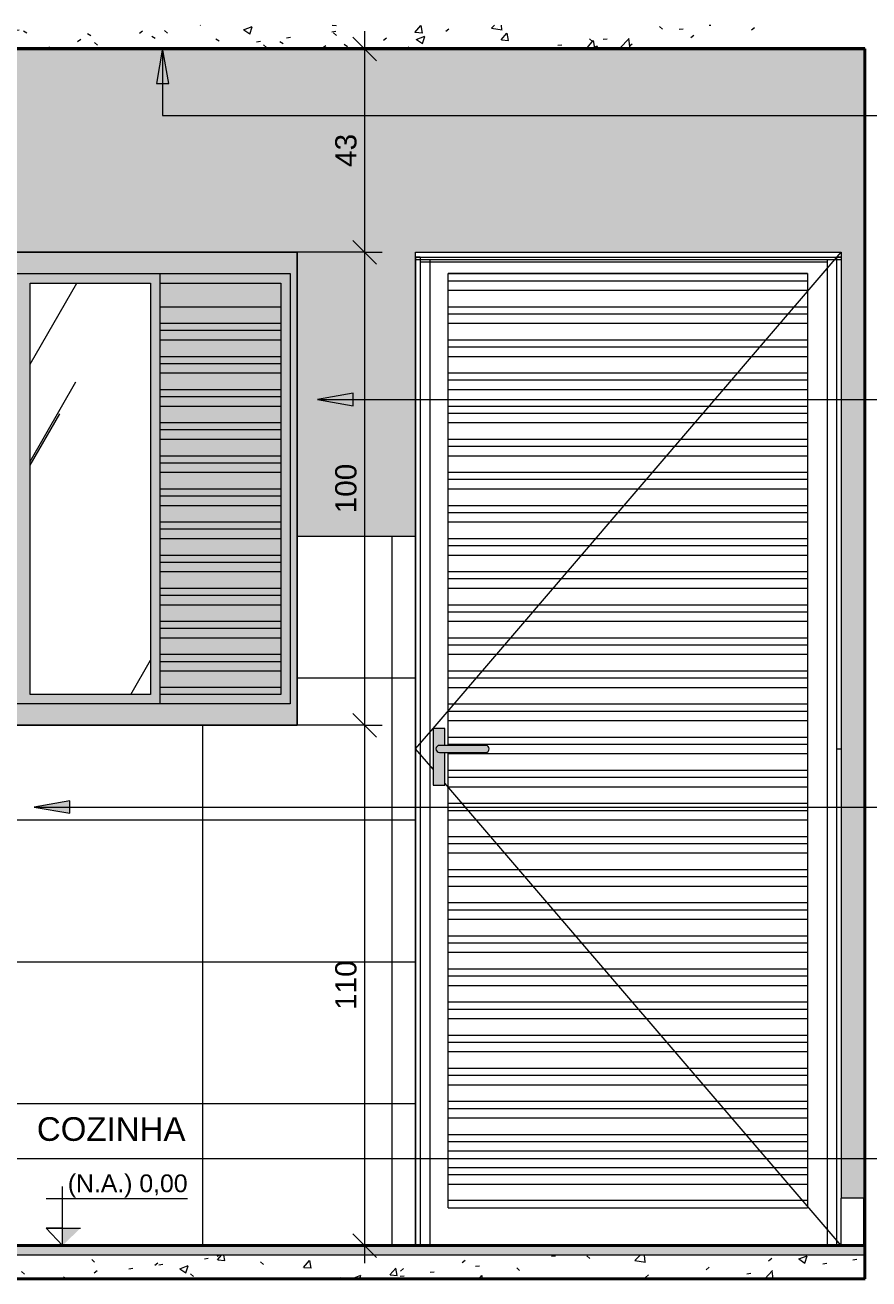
# Model space of a CAD drawing. Header units: metres. Extents: x 2.8 to 25.9, y -18.3 to 3.
# Tile 9 of 13: x 9 to 10.8, y -0.1 to 2.6. Entities that reach past the tile are written whole.
import ezdxf

# ---------------------------------------------------------------- set-up
doc = ezdxf.new("R2010")
doc.units = ezdxf.units.M
for name, color, linetype, lineweight in [('A-ANNO-DIMS', 7, 'Continuous', 9), ('A-ANNO-DIMS-25', 7, 'Continuous', 9), ('A-CLNG', 7, 'Continuous', 5), ('A-DETL-GENF', 7, 'Continuous', 5), ('A-DOOR', 7, 'Continuous', 5), ('A-FLOR', 7, 'Continuous', 5), ('A-FLOR-MCUT', 7, 'Continuous', 5), ('A-FLOR-PATT', 7, 'Continuous', 50), ('A-GLAZ', 7, 'Continuous', 5), ('A-WALL', 7, 'Continuous', 5), ('A-WALL-PATT', 7, 'Continuous', 5), ('G-ANNO-DIMS', 7, 'Continuous', 9), ('G-ANNO-TEXT', 7, 'Continuous', 9), ('I-WALL', 7, 'Continuous', 5)]:
    doc.layers.add(name, color=color, linetype=linetype, lineweight=lineweight)
doc.layers.add('A-DETL', color=7, linetype='Continuous', lineweight=5, true_color=0x00a600)
doc.styles.add('Arial', font='arial.ttf', dxfattribs={"height": 0.045})
doc.styles.add('Arial_1', font='arial.ttf', dxfattribs={"height": 0.0375})
doc.styles.add('Arial_2', font='arial.ttf', dxfattribs={"height": 0.05})
doc.dimstyles.new('Com_linha__ref__contínua__-_Cor_Vermelha_Arial_1_8mm', dxfattribs={"dimscale": 0.3048, "dimtxt": 0.045912, "dimasz": 0.164042, "dimexe": 0.123031, "dimexo": 0.123031, "dimgap": 0.012303, "dimtad": 1, "dimdec": 1, "dimlfac": 100, "dimrnd": 0.1, "dimdsep": 46, "dimtxsty": 'Arial', "dimblk1": 'OBLIQUE', "dimblk2": 'OBLIQUE', "dimsah": 1, "dimcen": 0.09, "dimdle": 0.123031, "dimazin": 0, "dimtfac": 1, "dimtdec": 4, "dimtix": 1, "dimtmove": 0, "dimatfit": 3, "dimfxl": 1, "dimtvp": 1, "dimtolj": 1, "dimtzin": 0, "dimarcsym": 2})
pattern_1 = [(50, (26.27914, 0), (0.1821895, -0.015938), [0.01905, -0.20955]), (355, (26.27914, 0), (-0.0352423, 0.1910586), [0.01524, -0.16764]), (100.451, (26.29432, -0.00133), (0.146942, 0.1751196), [0.01619, -0.17809]), (46.184, (26.27914, 0.0508), (0.2710768, -0.0420454), [0.02857, -0.31432]), (96.636, (26.30173, 0.0473), (0.237407, 0.2474328), [0.02429, -0.26714]), (351.184, (26.27914, 0.0508), (0.237406, 0.247428), [0.02286, -0.25146]), (21, (26.30454, 0.0381), (0.1516197, -0.1022669), [0.01905, -0.20955]), (326, (26.30454, 0.0381), (0.0618035, 0.1841894), [0.01524, -0.16764]), (71.451, (26.31717, 0.02958), (0.213418, 0.0819242), [0.01619, -0.17809]), (37.5, (26.27914, 0), (0.00308637, 0.08455105), [0.00838, -0.15723, 0.00838, -0.1618, -0.16827]), (37.5, (26.27914, 0), (0.00308637, 0.08455105), [-0.33579, 0.00838, -0.15989]), (7.5, (26.27914, 0), (0.06681573, 0.10017824), [0.00838, -0.08865, 0.00838, -0.15342, -0.06413]), (7.5, (26.27914, 0), (0.06681573, 0.10017824), [-0.25883, 0.00838, -0.05575]), (327.5, (26.2225, 0), (0.13558658, -0.0057276), [0.00838, -0.05512, 0.00838, -0.18974, -0.26289]), (327.5, (26.2225, 0), (0.13558658, -0.0057276), [-0.26162, 0.00838, -0.25451]), (317.5, (26.1971, 0), (0.1481253, 0.0254287), [0.00838, -0.07417, 0.00838, -0.12319, -0.18669]), (317.5, (26.1971, 0), (0.1481253, 0.0254287), [-0.21412, 0.00838, -0.17831])]
pattern_2 = [(60, (0, 0), (-0.39503, 1.815785), [0.25, -0.5]), (60, (0.5, 0.475), (-0.297067, 0.835465), [0.75, -1.25]), (60, (2.5, 3.75), (-0.55998, 1.68008), [1.25, -2.825]), (60, (-4.25, -5.825), (-1.8755, 2.9015), [2.5, -5]), (60, (-7.5, -13.65), (-0.78175, 6.196), [2.75, -5.25]), (60, (30.95, 63.65), (-1.04766, 2.8854), [3.75, -7.5]), (60, (0.25, 5), (-0.86979, 1.74348), [1.75, -5]), (60, (-75.75, -164), (-0.03008, 2.2979), [1.5, -1.875]), (60, (0.375, 0.575), (-2.24784, 2.85663), [2, -3]), (60, (-30.85, 58.625), (0.093477, -1.988093), [1.25, -2.875]), (60, (2.5, 2.825), (-0.39503, 1.815785), [0.25, -0.5]), (60, (-0.5, 0.475), (-0.297067, 0.835465), [0.75, -1.25]), (60, (2.5, -3.75), (-0.55998, 1.68008), [1.25, -2.825]), (60, (4.25, -5.825), (-1.87553, 2.9015), [2.5, -5]), (60, (-7.5, 13.65), (-0.78175, 6.196), [2.75, -5.25]), (60, (-30.95, -63.65), (-1.04766, 2.8854), [3.75, -7.5]), (60, (0.25, -5), (-0.86979, 1.74348), [1.75, -5]), (60, (-75.75, 164), (-0.03008, 2.2979), [1.5, -1.875]), (60, (-0.375, -0.575), (-2.24784, 2.85663), [2, -3]), (60, (-30.85, -58.625), (0.093477, -1.988093), [1.25, -2.875])]

# ---------------------------------------------------------------- blocks, each defined once
blk = doc.blocks.new('PORTA DE GIRO L_3016470-2d0')
at = {"layer": 'A-DOOR'}
for p, q in [((-16.3878, 1.0934), (-15.525, 2.1)), ((-16.425, 2.09), (-16.425, 0)), ((-16.415, 2.09), (-16.425, 2.09)), ((-16.425, 2.085), (-16.425, 2.09)), ((-16.425, 2.09), (-15.525, 2.09)), ((-16.425, 2.085), (-15.525, 2.085)), ((-16.415, 2.09), (-16.415, 0)), ((-16.415, 2.08), (-15.555, 2.08)), ((-16.395, 2.085), (-16.395, 0)), ((-15.555, 2.085), (-15.555, 0)), ((-15.535, 2.09), (-15.535, 0)), ((-15.525, 2.09), (-15.535, 2.09)), ((-15.525, 2.09), (-15.525, 0.1)), ((-15.525, 2.09), (-15.525, 2.085)), ((-16.3561, 2.055), (-16.3561, 2.0551)), ((-16.3561, 2.0551), (-15.5961, 2.0551)), ((-16.3561, 2.04), (-16.3561, 2.055)), ((-15.5961, 2.055), (-16.3561, 2.055)), ((-15.5961, 2.0551), (-15.5961, 2.055)), ((-15.5961, 2.055), (-15.5961, 2.04)), ((-16.3561, 2.02), (-16.3561, 2.04)), ((-16.3561, 2.04), (-15.5961, 2.04)), ((-16.3561, 1.985), (-16.3561, 2.02)), ((-16.3561, 2.02), (-15.5961, 2.02)), ((-15.5961, 2.04), (-15.5961, 2.02)), ((-15.5961, 2.02), (-15.5961, 1.985)), ((-16.3561, 1.97), (-16.3561, 1.985)), ((-16.3561, 1.985), (-15.5961, 1.985)), ((-16.3561, 1.95), (-16.3561, 1.97)), ((-16.3561, 1.97), (-15.5961, 1.97)), ((-15.5961, 1.985), (-15.5961, 1.97)), ((-15.5961, 1.97), (-15.5961, 1.95)), ((-16.3561, 1.915), (-16.3561, 1.95)), ((-16.3561, 1.95), (-15.5961, 1.95)), ((-15.5961, 1.95), (-15.5961, 1.915)), ((-16.3561, 1.9), (-16.3561, 1.915)), ((-16.3561, 1.915), (-15.5961, 1.915)), ((-15.5961, 1.915), (-15.5961, 1.9)), ((-16.3561, 1.88), (-16.3561, 1.9)), ((-16.3561, 1.9), (-15.5961, 1.9)), ((-15.5961, 1.9), (-15.5961, 1.88)), ((-16.3561, 1.845), (-16.3561, 1.88)), ((-16.3561, 1.88), (-15.5961, 1.88)), ((-15.5961, 1.88), (-15.5961, 1.845)), ((-16.3561, 1.83), (-16.3561, 1.845)), ((-16.3561, 1.845), (-15.5961, 1.845)), ((-16.3561, 1.81), (-16.3561, 1.83)), ((-16.3561, 1.83), (-15.5961, 1.83)), ((-15.5961, 1.845), (-15.5961, 1.83)), ((-15.5961, 1.83), (-15.5961, 1.81)), ((-16.3561, 1.775), (-16.3561, 1.81)), ((-16.3561, 1.81), (-15.5961, 1.81)), ((-15.5961, 1.81), (-15.5961, 1.775)), ((-16.3561, 1.76), (-16.3561, 1.775)), ((-16.3561, 1.775), (-15.5961, 1.775)), ((-16.3561, 1.74), (-16.3561, 1.76)), ((-16.3561, 1.76), (-15.5961, 1.76)), ((-15.5961, 1.775), (-15.5961, 1.76)), ((-15.5961, 1.76), (-15.5961, 1.74)), ((-16.3561, 1.705), (-16.3561, 1.74)), ((-16.3561, 1.74), (-15.5961, 1.74)), ((-15.5961, 1.74), (-15.5961, 1.705)), ((-16.3561, 1.69), (-16.3561, 1.705)), ((-16.3561, 1.705), (-15.5961, 1.705)), ((-15.5961, 1.705), (-15.5961, 1.69)), ((-16.3561, 1.67), (-16.3561, 1.69)), ((-16.3561, 1.69), (-15.5961, 1.69)), ((-15.5961, 1.69), (-15.5961, 1.67)), ((-16.3561, 1.635), (-16.3561, 1.67)), ((-16.3561, 1.67), (-15.5961, 1.67)), ((-15.5961, 1.67), (-15.5961, 1.635)), ((-16.3561, 1.62), (-16.3561, 1.635)), ((-16.3561, 1.635), (-15.5961, 1.635)), ((-16.3561, 1.6), (-16.3561, 1.62)), ((-16.3561, 1.62), (-15.5961, 1.62)), ((-15.5961, 1.635), (-15.5961, 1.62)), ((-15.5961, 1.62), (-15.5961, 1.6)), ((-16.3561, 1.565), (-16.3561, 1.6)), ((-16.3561, 1.6), (-15.5961, 1.6)), ((-15.5961, 1.6), (-15.5961, 1.565)), ((-16.3561, 1.55), (-16.3561, 1.565)), ((-16.3561, 1.565), (-15.5961, 1.565)), ((-15.5961, 1.565), (-15.5961, 1.55)), ((-16.3561, 1.53), (-16.3561, 1.55)), ((-16.3561, 1.55), (-15.5961, 1.55)), ((-15.5961, 1.55), (-15.5961, 1.53)), ((-16.3561, 1.495), (-16.3561, 1.53)), ((-16.3561, 1.53), (-15.5961, 1.53)), ((-15.5961, 1.53), (-15.5961, 1.495)), ((-16.3561, 1.48), (-16.3561, 1.495)), ((-16.3561, 1.495), (-15.5961, 1.495)), ((-15.5961, 1.495), (-15.5961, 1.48)), ((-16.3561, 1.46), (-16.3561, 1.48)), ((-16.3561, 1.48), (-15.5961, 1.48)), ((-16.3561, 1.425), (-16.3561, 1.46)), ((-16.3561, 1.46), (-15.5961, 1.46)), ((-15.5961, 1.48), (-15.5961, 1.46)), ((-15.5961, 1.46), (-15.5961, 1.425)), ((-16.3561, 1.41), (-16.3561, 1.425)), ((-16.3561, 1.425), (-15.5961, 1.425)), ((-16.3561, 1.39), (-16.3561, 1.41)), ((-16.3561, 1.41), (-15.5961, 1.41)), ((-15.5961, 1.425), (-15.5961, 1.41)), ((-15.5961, 1.41), (-15.5961, 1.39)), ((-16.3561, 1.355), (-16.3561, 1.39)), ((-16.3561, 1.39), (-15.5961, 1.39)), ((-15.5961, 1.39), (-15.5961, 1.355)), ((-16.3561, 1.34), (-16.3561, 1.355)), ((-16.3561, 1.355), (-15.5961, 1.355)), ((-15.5961, 1.355), (-15.5961, 1.34)), ((-16.3561, 1.32), (-16.3561, 1.34)), ((-16.3561, 1.34), (-15.5961, 1.34)), ((-15.5961, 1.34), (-15.5961, 1.32)), ((-16.3561, 1.285), (-16.3561, 1.32)), ((-16.3561, 1.32), (-15.5961, 1.32)), ((-15.5961, 1.32), (-15.5961, 1.285)), ((-16.3561, 1.27), (-16.3561, 1.285)), ((-16.3561, 1.285), (-15.5961, 1.285)), ((-15.5961, 1.285), (-15.5961, 1.27)), ((-16.3561, 1.25), (-16.3561, 1.27)), ((-16.3561, 1.27), (-15.5961, 1.27)), ((-16.3561, 1.215), (-16.3561, 1.25)), ((-16.3561, 1.25), (-15.5961, 1.25)), ((-15.5961, 1.27), (-15.5961, 1.25)), ((-15.5961, 1.25), (-15.5961, 1.215)), ((-16.3561, 1.2), (-16.3561, 1.215)), ((-16.3561, 1.215), (-15.5961, 1.215)), ((-16.3561, 1.18), (-16.3561, 1.2)), ((-16.3561, 1.2), (-15.5961, 1.2)), ((-15.5961, 1.215), (-15.5961, 1.2)), ((-15.5961, 1.2), (-15.5961, 1.18)), ((-16.3561, 1.145), (-16.3561, 1.18)), ((-16.3561, 1.18), (-15.5961, 1.18)), ((-15.5961, 1.18), (-15.5961, 1.145)), ((-16.3561, 1.13), (-16.3561, 1.145)), ((-16.3561, 1.145), (-15.5961, 1.145)), ((-15.5961, 1.145), (-15.5961, 1.13)), ((-16.3561, 1.11), (-16.3561, 1.13)), ((-16.3561, 1.13), (-15.5961, 1.13)), ((-15.5961, 1.13), (-15.5961, 1.11)), ((-16.425, 1.05), (-16.3881, 1.0931)), ((-16.3561, 1.075), (-16.3561, 1.11)), ((-16.3561, 1.11), (-15.5961, 1.11)), ((-15.5961, 1.11), (-15.5961, 1.075)), ((-16.3561, 1.06), (-16.3561, 1.075)), ((-16.3561, 1.075), (-15.5961, 1.075)), ((-15.5961, 1.075), (-15.5961, 1.06)), ((-16.3881, 1.0069), (-16.425, 1.05)), ((-16.3561, 1.0575), (-16.3561, 1.06)), ((-16.3561, 1.06), (-15.5961, 1.06)), ((-16.3561, 1.04), (-16.3561, 1.0425)), ((-16.3561, 1.005), (-16.3561, 1.04)), ((-16.3561, 1.04), (-15.5961, 1.04)), ((-15.5961, 1.06), (-15.5961, 1.04)), ((-15.5961, 1.04), (-15.5961, 1.005)), ((-15.535, 1.05), (-15.525, 1.05)), ((-16.3561, 0.99), (-16.3561, 1.005)), ((-16.3561, 1.005), (-15.5961, 1.005)), ((-16.3561, 0.97), (-16.3561, 0.99)), ((-16.3561, 0.99), (-15.5961, 0.99)), ((-15.5961, 1.005), (-15.5961, 0.99)), ((-15.5961, 0.99), (-15.5961, 0.97)), ((-15.525, 0), (-16.3631, 0.9777)), ((-16.3561, 0.935), (-16.3561, 0.97)), ((-16.3561, 0.97), (-15.5961, 0.97)), ((-15.5961, 0.97), (-15.5961, 0.935)), ((-16.3561, 0.92), (-16.3561, 0.935)), ((-16.3561, 0.935), (-15.5961, 0.935)), ((-15.5961, 0.935), (-15.5961, 0.92)), ((-16.3561, 0.9), (-16.3561, 0.92)), ((-16.3561, 0.92), (-15.5961, 0.92)), ((-15.5961, 0.92), (-15.5961, 0.9)), ((-16.3561, 0.865), (-16.3561, 0.9)), ((-16.3561, 0.9), (-15.5961, 0.9)), ((-15.5961, 0.9), (-15.5961, 0.865)), ((-16.3561, 0.85), (-16.3561, 0.865)), ((-16.3561, 0.865), (-15.5961, 0.865)), ((-16.3561, 0.83), (-16.3561, 0.85)), ((-16.3561, 0.85), (-15.5961, 0.85)), ((-15.5961, 0.865), (-15.5961, 0.85)), ((-15.5961, 0.85), (-15.5961, 0.83)), ((-16.3561, 0.795), (-16.3561, 0.83)), ((-16.3561, 0.83), (-15.5961, 0.83)), ((-15.5961, 0.83), (-15.5961, 0.795)), ((-16.3561, 0.78), (-16.3561, 0.795)), ((-16.3561, 0.795), (-15.5961, 0.795)), ((-16.3561, 0.76), (-16.3561, 0.78)), ((-16.3561, 0.78), (-15.5961, 0.78)), ((-15.5961, 0.795), (-15.5961, 0.78)), ((-15.5961, 0.78), (-15.5961, 0.76)), ((-16.3561, 0.725), (-16.3561, 0.76)), ((-16.3561, 0.76), (-15.5961, 0.76)), ((-15.5961, 0.76), (-15.5961, 0.725)), ((-16.3561, 0.71), (-16.3561, 0.725)), ((-16.3561, 0.725), (-15.5961, 0.725)), ((-15.5961, 0.725), (-15.5961, 0.71)), ((-16.3561, 0.69), (-16.3561, 0.71)), ((-16.3561, 0.71), (-15.5961, 0.71)), ((-16.3561, 0.655), (-16.3561, 0.69)), ((-16.3561, 0.69), (-15.5961, 0.69)), ((-15.5961, 0.71), (-15.5961, 0.69)), ((-15.5961, 0.69), (-15.5961, 0.655)), ((-16.3561, 0.64), (-16.3561, 0.655)), ((-16.3561, 0.655), (-15.5961, 0.655)), ((-16.3561, 0.62), (-16.3561, 0.64)), ((-16.3561, 0.64), (-15.5961, 0.64)), ((-15.5961, 0.655), (-15.5961, 0.64)), ((-15.5961, 0.64), (-15.5961, 0.62)), ((-16.3561, 0.585), (-16.3561, 0.62)), ((-16.3561, 0.62), (-15.5961, 0.62)), ((-15.5961, 0.62), (-15.5961, 0.585)), ((-16.3561, 0.57), (-16.3561, 0.585)), ((-16.3561, 0.585), (-15.5961, 0.585)), ((-15.5961, 0.585), (-15.5961, 0.57)), ((-16.3561, 0.55), (-16.3561, 0.57)), ((-16.3561, 0.57), (-15.5961, 0.57)), ((-15.5961, 0.57), (-15.5961, 0.55)), ((-16.3561, 0.515), (-16.3561, 0.55)), ((-16.3561, 0.55), (-15.5961, 0.55)), ((-15.5961, 0.55), (-15.5961, 0.515)), ((-16.3561, 0.5), (-16.3561, 0.515)), ((-16.3561, 0.515), (-15.5961, 0.515)), ((-15.5961, 0.515), (-15.5961, 0.5)), ((-16.3561, 0.48), (-16.3561, 0.5)), ((-16.3561, 0.5), (-15.5961, 0.5)), ((-16.3561, 0.445), (-16.3561, 0.48)), ((-16.3561, 0.48), (-15.5961, 0.48)), ((-15.5961, 0.5), (-15.5961, 0.48)), ((-15.5961, 0.48), (-15.5961, 0.445)), ((-16.3561, 0.43), (-16.3561, 0.445)), ((-16.3561, 0.445), (-15.5961, 0.445)), ((-16.3561, 0.41), (-16.3561, 0.43)), ((-16.3561, 0.43), (-15.5961, 0.43)), ((-15.5961, 0.445), (-15.5961, 0.43)), ((-15.5961, 0.43), (-15.5961, 0.41)), ((-16.3561, 0.375), (-16.3561, 0.41)), ((-16.3561, 0.41), (-15.5961, 0.41)), ((-15.5961, 0.41), (-15.5961, 0.375)), ((-16.3561, 0.36), (-16.3561, 0.375)), ((-16.3561, 0.375), (-15.5961, 0.375)), ((-15.5961, 0.375), (-15.5961, 0.36)), ((-16.3561, 0.34), (-16.3561, 0.36)), ((-16.3561, 0.36), (-15.5961, 0.36)), ((-15.5961, 0.36), (-15.5961, 0.34)), ((-16.3561, 0.305), (-16.3561, 0.34)), ((-16.3561, 0.34), (-15.5961, 0.34)), ((-15.5961, 0.34), (-15.5961, 0.305)), ((-16.3561, 0.29), (-16.3561, 0.305)), ((-16.3561, 0.305), (-15.5961, 0.305)), ((-15.5961, 0.305), (-15.5961, 0.29)), ((-16.3561, 0.27), (-16.3561, 0.29)), ((-16.3561, 0.29), (-15.5961, 0.29)), ((-16.3561, 0.235), (-16.3561, 0.27)), ((-16.3561, 0.27), (-15.5961, 0.27)), ((-15.5961, 0.29), (-15.5961, 0.27)), ((-15.5961, 0.27), (-15.5961, 0.235)), ((-16.3561, 0.22), (-16.3561, 0.235)), ((-16.3561, 0.235), (-15.5961, 0.235)), ((-16.3561, 0.2), (-16.3561, 0.22)), ((-16.3561, 0.22), (-15.5961, 0.22)), ((-15.5961, 0.235), (-15.5961, 0.22)), ((-15.5961, 0.22), (-15.5961, 0.2)), ((-16.3561, 0.165), (-16.3561, 0.2)), ((-16.3561, 0.2), (-15.5961, 0.2)), ((-15.5961, 0.2), (-15.5961, 0.165)), ((-16.3561, 0.15), (-16.3561, 0.165)), ((-16.3561, 0.165), (-15.5961, 0.165)), ((-15.5961, 0.165), (-15.5961, 0.15)), ((-16.3561, 0.13), (-16.3561, 0.15)), ((-16.3561, 0.15), (-15.5961, 0.15)), ((-15.5961, 0.15), (-15.5961, 0.13)), ((-16.3561, 0.095), (-16.3561, 0.13)), ((-16.3561, 0.13), (-15.5961, 0.13)), ((-15.5961, 0.13), (-15.5961, 0.095)), ((-16.3561, 0.08), (-16.3561, 0.095)), ((-15.5961, 0.095), (-16.3561, 0.095)), ((-16.3561, 0.08), (-15.5961, 0.08)), ((-15.5961, 0.095), (-15.5961, 0.08))]:
    blk.add_line(p, q, dxfattribs=at)
blk = doc.blocks.new('JANELA DE CORRE_3016272-2d0')
at = {"layer": 'A-GLAZ', "true_color": 0xfffffe}
h = blk.add_hatch(color=7, dxfattribs=at)
h.paths.add_polyline_path([(-16.675, 1.1), (-16.675, 2.1), (-17.875, 2.1), (-17.875, 1.1), (-16.7748, 1.1)])
h.paths.add_polyline_path([(-16.69, 1.145), (-17.86, 1.145), (-17.86, 2.055), (-16.69, 2.055), (-16.69, 1.1702)])
for points in [[(-17.84, 1.145), (-17.585, 1.145), (-17.585, 1.165), (-17.84, 1.165), (-17.84, 2.035), (-17.585, 2.035), (-17.585, 2.055), (-17.86, 2.055), (-17.86, 1.145)], [(-16.965, 1.145), (-16.69, 1.145), (-16.69, 2.055), (-16.965, 2.055), (-16.965, 2.035), (-16.71, 2.035), (-16.71, 1.165), (-16.965, 1.165)], [(-17.84, 1.985), (-17.585, 1.985), (-17.585, 2.035), (-17.84, 2.035), (-17.84, 2.0247)], [(-16.7134, 1.985), (-16.71, 1.985), (-16.71, 2.035), (-16.965, 2.035), (-16.965, 1.985), (-16.76, 1.985)], [(-17.585, 1.95), (-17.585, 1.985), (-17.84, 1.985), (-17.84, 1.95), (-17.67, 1.95)], [(-16.965, 1.95), (-16.71, 1.95), (-16.71, 1.985), (-16.965, 1.985)], [(-17.84, 1.935), (-17.718, 1.935), (-17.718, 1.9404), (-17.585, 1.9404), (-17.585, 1.95), (-17.84, 1.95)], [(-17.27, 1.9355), (-17.27, 1.9385), (-17.28, 1.9385), (-17.28, 1.9355)], [(-16.71, 1.935), (-16.71, 1.95), (-16.965, 1.95), (-16.965, 1.935), (-16.73, 1.935)], [(-17.789, 1.915), (-17.585, 1.915), (-17.585, 1.935), (-17.84, 1.935), (-17.84, 1.915)], [(-17.7501, 1.88), (-17.585, 1.88), (-17.585, 1.915), (-17.84, 1.915), (-17.84, 1.88), (-17.7727, 1.88)], [(-16.71, 1.915), (-16.71, 1.935), (-16.965, 1.935), (-16.965, 1.915), (-16.7367, 1.915)], [(-16.7748, 1.88), (-16.71, 1.88), (-16.71, 1.915), (-16.965, 1.915), (-16.965, 1.88)], [(-17.7657, 1.865), (-17.585, 1.865), (-17.585, 1.88), (-17.84, 1.88), (-17.84, 1.865)], [(-17.585, 1.845), (-17.585, 1.865), (-17.84, 1.865), (-17.84, 1.845), (-17.7501, 1.845)], [(-16.965, 1.865), (-16.71, 1.865), (-16.71, 1.88), (-16.965, 1.88)], [(-16.7748, 1.845), (-16.71, 1.845), (-16.71, 1.865), (-16.965, 1.865), (-16.965, 1.845)], [(-17.7501, 1.81), (-17.585, 1.81), (-17.585, 1.845), (-17.84, 1.845), (-17.84, 1.81)], [(-16.965, 1.81), (-16.71, 1.81), (-16.71, 1.845), (-16.965, 1.845)], [(-17.585, 1.795), (-17.585, 1.8), (-17.718, 1.8), (-17.718, 1.8054), (-17.585, 1.8054), (-17.585, 1.81), (-17.84, 1.81), (-17.84, 1.795), (-17.715, 1.795)], [(-17.27, 1.8005), (-17.27, 1.8035), (-17.28, 1.8035), (-17.28, 1.8005)], [(-16.7748, 1.795), (-16.71, 1.795), (-16.71, 1.81), (-16.965, 1.81), (-16.965, 1.795)], [(-17.84, 1.775), (-17.585, 1.775), (-17.585, 1.795), (-17.84, 1.795)], [(-16.71, 1.775), (-16.71, 1.795), (-16.965, 1.795), (-16.965, 1.775), (-16.7748, 1.775)], [(-17.585, 1.74), (-17.585, 1.775), (-17.84, 1.775), (-17.84, 1.74), (-17.7501, 1.74)], [(-16.71, 1.74), (-16.71, 1.775), (-16.965, 1.775), (-16.965, 1.74), (-16.7748, 1.74)], [(-17.7501, 1.725), (-17.585, 1.725), (-17.585, 1.74), (-17.84, 1.74), (-17.84, 1.725)], [(-17.585, 1.705), (-17.585, 1.725), (-17.84, 1.725), (-17.84, 1.705), (-17.7501, 1.705)], [(-16.7748, 1.725), (-16.71, 1.725), (-16.71, 1.74), (-16.965, 1.74), (-16.965, 1.725)], [(-16.71, 1.705), (-16.71, 1.725), (-16.965, 1.725), (-16.965, 1.705), (-16.7748, 1.705)], [(-17.7501, 1.67), (-17.718, 1.67), (-17.718, 1.6734), (-17.585, 1.6734), (-17.585, 1.705), (-17.84, 1.705), (-17.84, 1.67)], [(-16.7748, 1.67), (-16.71, 1.67), (-16.71, 1.705), (-16.965, 1.705), (-16.965, 1.67)], [(-17.27, 1.6685), (-17.27, 1.6715), (-17.28, 1.6715), (-17.28, 1.6685)], [(-17.585, 1.655), (-17.585, 1.668), (-17.718, 1.668), (-17.718, 1.67), (-17.84, 1.67), (-17.84, 1.655), (-17.715, 1.655)], [(-17.7501, 1.635), (-17.585, 1.635), (-17.585, 1.655), (-17.84, 1.655), (-17.84, 1.635)], [(-16.965, 1.655), (-16.71, 1.655), (-16.71, 1.67), (-16.965, 1.67)], [(-16.7748, 1.635), (-16.71, 1.635), (-16.71, 1.655), (-16.965, 1.655), (-16.965, 1.635)], [(-17.7501, 1.6), (-17.585, 1.6), (-17.585, 1.635), (-17.84, 1.635), (-17.84, 1.6)], [(-16.7748, 1.6), (-16.71, 1.6), (-16.71, 1.635), (-16.965, 1.635), (-16.965, 1.6)], [(-17.585, 1.585), (-17.585, 1.6), (-17.84, 1.6), (-17.84, 1.585), (-17.7501, 1.585)], [(-16.71, 1.585), (-16.71, 1.6), (-16.965, 1.6), (-16.965, 1.585), (-16.7748, 1.585)], [(-17.7501, 1.565), (-17.585, 1.565), (-17.585, 1.585), (-17.84, 1.585), (-17.84, 1.565)], [(-17.7501, 1.53), (-17.718, 1.53), (-17.718, 1.5334), (-17.585, 1.5334), (-17.585, 1.565), (-17.84, 1.565), (-17.84, 1.53)], [(-16.7748, 1.565), (-16.71, 1.565), (-16.71, 1.585), (-16.965, 1.585), (-16.965, 1.565)], [(-16.965, 1.53), (-16.71, 1.53), (-16.71, 1.565), (-16.965, 1.565)], [(-17.7501, 1.515), (-17.585, 1.515), (-17.585, 1.528), (-17.718, 1.528), (-17.718, 1.53), (-17.84, 1.53), (-17.84, 1.515)], [(-17.585, 1.495), (-17.585, 1.515), (-17.84, 1.515), (-17.84, 1.495), (-17.7501, 1.495)], [(-17.27, 1.5285), (-17.27, 1.5315), (-17.28, 1.5315), (-17.28, 1.5285)], [(-16.7748, 1.515), (-16.71, 1.515), (-16.71, 1.53), (-16.965, 1.53), (-16.965, 1.515)], [(-16.7748, 1.495), (-16.71, 1.495), (-16.71, 1.515), (-16.965, 1.515), (-16.965, 1.495)], [(-17.7501, 1.46), (-17.585, 1.46), (-17.585, 1.495), (-17.84, 1.495), (-17.84, 1.46)], [(-16.7748, 1.46), (-16.71, 1.46), (-16.71, 1.495), (-16.965, 1.495), (-16.965, 1.46)], [(-17.585, 1.445), (-17.585, 1.46), (-17.84, 1.46), (-17.84, 1.445), (-17.7501, 1.445)], [(-16.71, 1.445), (-16.71, 1.46), (-16.965, 1.46), (-16.965, 1.445), (-16.7748, 1.445)], [(-17.585, 1.425), (-17.585, 1.445), (-17.84, 1.445), (-17.84, 1.425), (-17.7501, 1.425)], [(-16.71, 1.425), (-16.71, 1.445), (-16.965, 1.445), (-16.965, 1.425), (-16.7748, 1.425)], [(-17.84, 1.39), (-17.585, 1.39), (-17.585, 1.393), (-17.718, 1.393), (-17.718, 1.3984), (-17.585, 1.3984), (-17.585, 1.425), (-17.84, 1.425)], [(-16.7748, 1.39), (-16.71, 1.39), (-16.71, 1.425), (-16.965, 1.425), (-16.965, 1.39)], [(-17.585, 1.375), (-17.585, 1.39), (-17.84, 1.39), (-17.84, 1.375), (-17.7501, 1.375)], [(-17.27, 1.3935), (-17.27, 1.3964), (-17.28, 1.3964), (-17.28, 1.3935)], [(-16.71, 1.375), (-16.71, 1.39), (-16.965, 1.39), (-16.965, 1.375), (-16.7748, 1.375)], [(-17.585, 1.355), (-17.585, 1.375), (-17.84, 1.375), (-17.84, 1.355), (-17.7501, 1.355)], [(-17.7501, 1.32), (-17.585, 1.32), (-17.585, 1.355), (-17.84, 1.355), (-17.84, 1.32)], [(-16.71, 1.355), (-16.71, 1.375), (-16.965, 1.375), (-16.965, 1.355), (-16.7748, 1.355)], [(-16.81, 1.32), (-16.71, 1.32), (-16.71, 1.355), (-16.965, 1.355), (-16.965, 1.32)], [(-17.585, 1.305), (-17.585, 1.32), (-17.84, 1.32), (-17.84, 1.305), (-17.7501, 1.305)], [(-17.585, 1.285), (-17.585, 1.305), (-17.84, 1.305), (-17.84, 1.285), (-17.7501, 1.285)], [(-16.965, 1.305), (-16.71, 1.305), (-16.71, 1.32), (-16.965, 1.32)], [(-16.845, 1.285), (-16.71, 1.285), (-16.71, 1.305), (-16.965, 1.305), (-16.965, 1.285)], [(-17.825, 1.25), (-17.585, 1.25), (-17.585, 1.261), (-17.718, 1.261), (-17.718, 1.2664), (-17.585, 1.2664), (-17.585, 1.285), (-17.84, 1.285), (-17.84, 1.25)], [(-16.88, 1.25), (-16.71, 1.25), (-16.71, 1.285), (-16.965, 1.285), (-16.965, 1.25)], [(-17.83, 1.235), (-17.585, 1.235), (-17.585, 1.25), (-17.84, 1.25), (-17.84, 1.235)], [(-17.27, 1.2615), (-17.27, 1.2645), (-17.28, 1.2645), (-17.28, 1.2615)], [(-16.71, 1.235), (-16.71, 1.25), (-16.965, 1.25), (-16.965, 1.235), (-16.72, 1.235)], [(-17.84, 1.215), (-17.585, 1.215), (-17.585, 1.235), (-17.84, 1.235)], [(-16.71, 1.215), (-16.71, 1.235), (-16.965, 1.235), (-16.965, 1.215), (-16.7134, 1.215)], [(-17.84, 1.18), (-17.585, 1.18), (-17.585, 1.215), (-17.84, 1.215), (-17.84, 1.205)], [(-16.965, 1.18), (-16.71, 1.18), (-16.71, 1.215), (-16.965, 1.215)], [(-17.585, 1.165), (-17.585, 1.18), (-17.84, 1.18), (-17.84, 1.165), (-17.7501, 1.165)], [(-16.7748, 1.165), (-16.71, 1.165), (-16.71, 1.18), (-16.965, 1.18), (-16.965, 1.165)]]:
    blk.add_hatch(color=7, dxfattribs=at).paths.add_polyline_path(points)
h = blk.add_hatch(color=7, dxfattribs=at)
h.paths.add_polyline_path([(-17.425, 1.145), (-17.28, 1.145), (-17.28, 2.055), (-17.585, 2.055), (-17.585, 1.145), (-17.565, 1.145)])
h.paths.add_polyline_path([(-17.31, 1.165), (-17.565, 1.165), (-17.565, 2.035), (-17.31, 2.035), (-17.31, 1.2549)])
h = blk.add_hatch(color=7, dxfattribs=at)
h.paths.add_polyline_path([(-17.27, 1.145), (-16.965, 1.145), (-16.965, 2.055), (-17.27, 2.055), (-17.27, 1.2549)])
h.paths.add_polyline_path([(-17.24, 1.165), (-17.24, 2.035), (-16.985, 2.035), (-16.985, 1.165), (-17.0999, 1.165)])
at = {"layer": 'A-GLAZ', "true_color": 0xbee8fe}
h = blk.add_hatch(dxfattribs=at)
h.set_pattern_fill('FP_7', color=254, style=0, pattern_type=2)
h.set_pattern_definition(pattern_2)
h.paths.add_polyline_path([(-17.31, 1.165), (-17.31, 2.035), (-17.565, 2.035), (-17.565, 1.165), (-17.425, 1.165)])
h = blk.add_hatch(dxfattribs=at)
h.set_pattern_fill('FP_6', color=254, style=0, pattern_type=2)
h.set_pattern_definition(pattern_2)
h.paths.add_polyline_path([(-16.985, 1.165), (-16.985, 2.035), (-17.24, 2.035), (-17.24, 1.165), (-17.0999, 1.165)])
at = {"layer": 'A-GLAZ'}
for p, q in [((-16.675, 2.1), (-17.875, 2.1)), ((-17.875, 2.1), (-17.875, 1.1)), ((-16.675, 1.1), (-16.675, 2.1)), ((-17.86, 1.145), (-17.86, 2.055)), ((-17.86, 2.055), (-17.28, 2.055)), ((-17.585, 2.055), (-17.585, 1.9404)), ((-17.27, 2.055), (-16.69, 2.055)), ((-16.965, 1.145), (-16.965, 2.055)), ((-16.69, 2.055), (-16.69, 1.145)), ((-17.84, 2.035), (-17.585, 2.035)), ((-17.84, 1.165), (-17.84, 2.035)), ((-17.565, 1.165), (-17.565, 2.035)), ((-17.565, 2.035), (-17.31, 2.035)), ((-17.31, 2.035), (-17.31, 1.165)), ((-17.24, 2.035), (-16.985, 2.035)), ((-17.24, 1.165), (-17.24, 2.035)), ((-16.985, 2.035), (-16.985, 1.165)), ((-16.965, 2.035), (-16.71, 2.035)), ((-16.71, 2.035), (-16.71, 1.165)), ((-17.84, 1.985), (-17.585, 1.985)), ((-16.965, 1.985), (-16.71, 1.985)), ((-17.84, 1.95), (-17.585, 1.95)), ((-17.28, 1.9355), (-17.28, 1.9385)), ((-17.27, 1.9385), (-17.27, 1.9355)), ((-16.965, 1.95), (-16.71, 1.95)), ((-17.84, 1.935), (-17.718, 1.935)), ((-17.84, 1.915), (-17.585, 1.915)), ((-17.585, 1.935), (-17.585, 1.8054)), ((-16.965, 1.935), (-16.71, 1.935)), ((-16.965, 1.915), (-16.71, 1.915)), ((-17.84, 1.88), (-17.585, 1.88)), ((-17.84, 1.865), (-17.585, 1.865)), ((-16.965, 1.88), (-16.71, 1.88)), ((-16.965, 1.865), (-16.71, 1.865)), ((-17.84, 1.845), (-17.585, 1.845)), ((-16.965, 1.845), (-16.71, 1.845)), ((-17.84, 1.81), (-17.585, 1.81)), ((-17.28, 1.8005), (-17.28, 1.8035)), ((-17.27, 1.8035), (-17.27, 1.8005)), ((-16.965, 1.81), (-16.71, 1.81)), ((-17.84, 1.795), (-17.585, 1.795)), ((-17.585, 1.8), (-17.585, 1.6734)), ((-16.965, 1.795), (-16.71, 1.795)), ((-17.84, 1.775), (-17.585, 1.775)), ((-16.965, 1.775), (-16.71, 1.775)), ((-17.84, 1.74), (-17.585, 1.74)), ((-17.84, 1.725), (-17.585, 1.725)), ((-16.965, 1.74), (-16.71, 1.74)), ((-16.965, 1.725), (-16.71, 1.725)), ((-17.84, 1.705), (-17.585, 1.705)), ((-16.965, 1.705), (-16.71, 1.705)), ((-17.28, 1.6685), (-17.28, 1.6715)), ((-17.27, 1.6715), (-17.27, 1.6685)), ((-17.84, 1.67), (-17.718, 1.67)), ((-17.84, 1.655), (-17.585, 1.655)), ((-17.585, 1.668), (-17.585, 1.5334)), ((-16.965, 1.67), (-16.71, 1.67)), ((-16.965, 1.655), (-16.71, 1.655)), ((-17.84, 1.635), (-17.585, 1.635)), ((-16.965, 1.635), (-16.71, 1.635)), ((-17.84, 1.6), (-17.585, 1.6)), ((-16.965, 1.6), (-16.71, 1.6)), ((-17.84, 1.585), (-17.585, 1.585)), ((-17.84, 1.565), (-17.585, 1.565)), ((-16.965, 1.585), (-16.71, 1.585)), ((-16.965, 1.565), (-16.71, 1.565)), ((-17.84, 1.53), (-17.718, 1.53)), ((-17.84, 1.515), (-17.585, 1.515)), ((-17.585, 1.528), (-17.585, 1.3984)), ((-17.28, 1.5285), (-17.28, 1.5315)), ((-17.27, 1.5315), (-17.27, 1.5285)), ((-16.965, 1.53), (-16.71, 1.53)), ((-16.965, 1.515), (-16.71, 1.515)), ((-17.84, 1.495), (-17.585, 1.495)), ((-16.965, 1.495), (-16.71, 1.495)), ((-17.84, 1.46), (-17.585, 1.46)), ((-16.965, 1.46), (-16.71, 1.46)), ((-17.84, 1.445), (-17.585, 1.445)), ((-16.965, 1.445), (-16.71, 1.445)), ((-17.84, 1.425), (-17.585, 1.425)), ((-16.965, 1.425), (-16.71, 1.425)), ((-17.84, 1.39), (-17.585, 1.39)), ((-17.585, 1.393), (-17.585, 1.2664)), ((-17.28, 1.3935), (-17.28, 1.3964)), ((-17.27, 1.3964), (-17.27, 1.3935)), ((-16.965, 1.39), (-16.71, 1.39)), ((-17.84, 1.375), (-17.585, 1.375)), ((-17.84, 1.355), (-17.585, 1.355)), ((-16.965, 1.375), (-16.71, 1.375)), ((-16.965, 1.355), (-16.71, 1.355)), ((-17.84, 1.32), (-17.585, 1.32)), ((-17.84, 1.305), (-17.585, 1.305)), ((-16.965, 1.32), (-16.71, 1.32)), ((-16.965, 1.305), (-16.71, 1.305)), ((-17.84, 1.285), (-17.585, 1.285)), ((-16.965, 1.285), (-16.71, 1.285)), ((-17.84, 1.25), (-17.585, 1.25)), ((-17.585, 1.261), (-17.585, 1.145)), ((-17.28, 1.2615), (-17.28, 1.2645)), ((-17.27, 1.2645), (-17.27, 1.2615)), ((-16.965, 1.25), (-16.71, 1.25)), ((-17.84, 1.235), (-17.585, 1.235)), ((-16.965, 1.235), (-16.71, 1.235)), ((-17.84, 1.215), (-17.585, 1.215)), ((-16.965, 1.215), (-16.71, 1.215)), ((-17.585, 1.18), (-17.84, 1.18)), ((-16.71, 1.18), (-16.965, 1.18)), ((-17.28, 1.145), (-17.86, 1.145)), ((-17.585, 1.165), (-17.84, 1.165)), ((-17.31, 1.165), (-17.565, 1.165)), ((-16.69, 1.145), (-17.27, 1.145)), ((-16.985, 1.165), (-17.24, 1.165)), ((-16.71, 1.165), (-16.965, 1.165)), ((-17.875, 1.1), (-16.675, 1.1))]:
    blk.add_line(p, q, dxfattribs=at)
blk = doc.blocks.new('DIMBLOCK10-2d')
at = {"layer": 'A-ANNO-DIMS-25', "color": 242, "true_color": 0xbd2b2e, "transparency": 16777216}
for p, q in [((9.7463, 2.53), (9.7213, 2.555)), ((9.7463, 2.5675), (9.7463, 2.1)), ((9.7463, 2.53), (9.7442, 2.53)), ((9.7463, 2.53), (9.7713, 2.505)), ((9.7463, 2.53), (9.7838, 2.53)), ((9.7463, 2.1), (9.7213, 2.125)), ((9.7463, 2.1), (9.4472, 2.1)), ((9.7463, 2.1), (9.7713, 2.075)), ((9.7463, 2.1), (9.7838, 2.1))]:
    blk.add_line(p, q, dxfattribs=at)
at = {"layer": 'A-ANNO-DIMS-25', "color": 0, "transparency": 16777216, "insert": (9.6842, 2.2804), "char_height": 0.045, "width": 0.083065, "attachment_point": 1, "rotation": 90, "line_spacing_factor": 0.941778, "style": 'Arial'}
blk.add_mtext('43', dxfattribs=at)
blk = doc.blocks.new('_Oblique')
at = {"color": 0, "linetype": 'ByBlock', "lineweight": -2}
blk.add_line((-0.5, -0.5), (0.5, 0.5), dxfattribs=at)
blk = doc.blocks.new('DIMBLOCK11-2d')
at = {"layer": 'A-ANNO-DIMS-25', "color": 242, "true_color": 0xbd2b2e, "transparency": 16777216}
for p, q in [((9.7463, 2.1), (9.7213, 2.125)), ((9.7463, 2.1), (9.4472, 2.1)), ((9.7463, 2.1), (9.7463, 1.1)), ((9.7463, 2.1), (9.7713, 2.075)), ((9.7463, 2.1), (9.7838, 2.1)), ((9.7463, 1.1), (9.7213, 1.125)), ((9.7463, 1.1), (9.4129, 1.1)), ((9.7463, 1.1), (9.7713, 1.075)), ((9.7463, 1.1), (9.7838, 1.1))]:
    blk.add_line(p, q, dxfattribs=at)
at = {"layer": 'A-ANNO-DIMS-25', "color": 0, "transparency": 16777216, "insert": (9.6842, 1.5481), "char_height": 0.045, "width": 0.124597, "attachment_point": 1, "rotation": 90, "line_spacing_factor": 0.941778, "style": 'Arial'}
blk.add_mtext('100', dxfattribs=at)
blk = doc.blocks.new('DIMBLOCK12-2d')
at = {"layer": 'A-ANNO-DIMS-25', "color": 242, "true_color": 0xbd2b2e, "transparency": 16777216}
for p, q in [((9.7463, 1.1), (9.7213, 1.125)), ((9.7463, 1.1), (9.4129, 1.1)), ((9.7463, 1.1), (9.7463, -0.0375)), ((9.7463, 1.1), (9.7713, 1.075)), ((9.7463, 1.1), (9.7838, 1.1)), ((9.7463, 0), (9.7213, 0.025)), ((9.7463, 0), (9.7442, 0)), ((9.7463, 0), (9.7713, -0.025)), ((9.7463, 0), (9.7838, 0))]:
    blk.add_line(p, q, dxfattribs=at)
at = {"layer": 'A-ANNO-DIMS-25', "color": 0, "transparency": 16777216, "insert": (9.6842, 0.4981), "char_height": 0.045, "width": 0.124597, "attachment_point": 1, "rotation": 90, "line_spacing_factor": 0.941778, "style": 'Arial'}
blk.add_mtext('110', dxfattribs=at)
blk = doc.blocks.new('Elevações de ponto - Cota de elevação - corte _N_O e N_A_-1979376-2d')
at = {"layer": 'G-ANNO-DIMS'}
blk.add_hatch(color=256, dxfattribs=at).paths.add_polyline_path([(-17.1334, 0.0368), (-17.1716, 0), (-17.1716, 0.0368)])
for p, q in [((-17.1716, 0), (-17.1716, 0.125)), ((-17.206, 0.0993), (-16.907, 0.0993)), ((-17.1716, 0), (-17.206, 0.0368)), ((-17.206, 0.0368), (-17.1334, 0.0368)), ((-17.1716, 0.0368), (-17.206, 0.0368)), ((-17.206, 0.0368), (-17.1716, 0)), ((-17.1716, 0), (-17.1716, 0.0368))]:
    blk.add_line(p, q, dxfattribs=at)

msp = doc.modelspace()

# ---------------------------------------------------------------- hatches: boundary and pattern name
at = {"layer": 'A-DETL-GENF', "true_color": 0xffffff}
for points in [[(9.8911, 0.9734), (9.9161, 0.9734), (9.9161, 1.0425), (9.9029, 1.0428), (9.9011, 1.0435), (9.8995, 1.0447), (9.8983, 1.0462), (9.8976, 1.0481), (9.8973, 1.05), (9.8976, 1.0519), (9.8983, 1.0537), (9.8995, 1.0553), (9.9011, 1.0565), (9.9029, 1.0572), (9.9048, 1.0575), (9.9161, 1.0575), (9.9161, 1.0934), (9.8911, 1.0934), (9.8911, 0.99)], [(9.9048, 1.0425), (10.0042, 1.0428), (10.0061, 1.0435), (10.0076, 1.0447), (10.0088, 1.0462), (10.0095, 1.0481), (10.0098, 1.05), (10.0095, 1.0519), (10.0088, 1.0537), (10.0076, 1.0553), (10.0061, 1.0565), (10.0042, 1.0572), (10.0023, 1.0575), (9.9029, 1.0572), (9.9011, 1.0565), (9.8995, 1.0553), (9.8983, 1.0537), (9.8976, 1.0519), (9.8973, 1.05), (9.8976, 1.0481), (9.8983, 1.0462), (9.8995, 1.0447), (9.9011, 1.0435), (9.9029, 1.0428)]]:
    msp.add_hatch(color=7, dxfattribs=at).paths.add_polyline_path(points)
at = {"layer": 'A-FLOR', "true_color": 0xbbc5c4}
msp.add_hatch(color=9, dxfattribs=at).paths.add_polyline_path([(8.8541, -0.02), (10.8041, -0.02), (10.8041, 0), (8.2041, 0), (8.2041, -0.02), (8.6915, -0.02)])
at = {"layer": 'A-FLOR-PATT', "lineweight": 5, "true_color": 0x787878}
h = msp.add_hatch(dxfattribs=at)
h.set_pattern_fill('FP_1', color=8, style=0, pattern_type=2)
h.set_pattern_definition(pattern_1)
h.paths.add_polyline_path([(8.2041, 2.53), (10.8047, 2.5302), (10.8047, 2.5804), (8.2041, 2.5804)])
h = msp.add_hatch(dxfattribs=at)
h.set_pattern_fill('FP_1', color=8, style=0, pattern_type=2)
h.set_pattern_definition(pattern_1)
h.paths.add_polyline_path([(9.8541, -0.07), (10.8041, -0.07), (10.8041, -0.02), (8.2041, -0.02), (8.2041, -0.07), (9.5043, -0.07)])
h = msp.add_hatch(dxfattribs=at)
h.set_pattern_fill('FP_1', color=8, style=0, pattern_type=2)
h.set_pattern_definition(pattern_1)
h.paths.add_polyline_path([(8.8541, -0.0705), (10.8047, -0.0705), (10.8047, -0.07), (8.2039, -0.07), (8.2039, -0.0705), (8.6915, -0.0705)])
at = {"layer": 'A-WALL', "true_color": 0xf4f4f4}
msp.add_hatch(color=7, dxfattribs=at).paths.add_polyline_path([(10.8041, 0), (10.8041, 0.1), (10.8021, 0.1), (10.8021, 0)])
at = {"layer": 'A-WALL-PATT', "true_color": 0x808080}
h = msp.add_hatch(dxfattribs=at)
h.set_pattern_fill('FP_4', color=8, style=0, pattern_type=2)
h.set_pattern_definition([(0, (9.80414, 0), (0, 0.3), []), (90, (9.80414, 0), (-0.4, 2e-17), [])])
h.paths.add_polyline_path([(8.2041, 0), (9.8541, 0), (9.8541, 1.5), (9.6041, 1.5), (9.6041, 1.1), (8.4041, 1.1), (8.4041, 1.5), (8.2041, 1.5), (8.2041, 0.2609)])
h.paths.add_polyline_path([(8.3491, 0.575), (8.3426, 0.5759), (8.3366, 0.5783), (8.3314, 0.5823), (8.3275, 0.5875), (8.325, 0.5935), (8.3241, 0.6), (8.325, 0.6065), (8.3275, 0.6125), (8.3318, 0.618), (8.3366, 0.6217), (8.3426, 0.6241), (8.3491, 0.625), (8.3556, 0.6241), (8.3616, 0.6217), (8.3668, 0.6177), (8.3708, 0.6125), (8.3732, 0.6065), (8.3741, 0.6), (8.3732, 0.5935), (8.3708, 0.5875), (8.3664, 0.582), (8.3616, 0.5783), (8.3556, 0.5759), (8.3543, 0.5757)])
at = {"layer": 'A-WALL-PATT', "true_color": 0x787878}
h = msp.add_hatch(dxfattribs=at)
h.set_pattern_fill('FP_5', color=8, style=0, pattern_type=2)
h.set_pattern_definition([(0, (10.80414, 0), (0, 0.6), []), (90, (10.80414, 0), (-0.6, 4e-17), [])])
h.paths.add_polyline_path([(10.8021, 0), (10.8021, 0.1), (10.7541, 0.1), (10.7541, 0)])
at = {"layer": 'G-ANNO-TEXT'}
for points in [[(9.3194, 2.5317), (9.3061, 2.4567), (9.3326, 2.4567)], [(9.6471, 1.7887), (9.7221, 1.7755), (9.7221, 1.8019)], [(9.0481, 0.9271), (9.1231, 0.9139), (9.1231, 0.9404)]]:
    msp.add_hatch(color=256, dxfattribs=at).paths.add_polyline_path(points)
at = {"layer": 'I-WALL', "true_color": 0xf4eccd}
for points in [[(8.4041, 1.5), (8.4041, 2.1), (9.6041, 2.1), (9.6041, 1.5), (9.8541, 1.5), (9.8541, 2.53), (8.2041, 2.53), (8.2041, 1.5)], [(10.7541, 0.1), (10.8041, 0.1), (10.8041, 2.53), (9.8541, 2.53), (9.8541, 2.1), (10.7541, 2.1), (10.7541, 0.5922)], [(10.8047, -0.07), (10.8047, 2.53), (10.8041, 2.53), (10.8041, -0.07)]]:
    msp.add_hatch(color=254, dxfattribs=at).paths.add_polyline_path(points)

# ---------------------------------------------------------------- linework, layer by layer
at = {"layer": 'A-CLNG'}
for p, q in [((10.8041, 2.532), (8.2041, 2.532)), ((10.8041, 2.531), (8.2041, 2.531)), ((10.8041, 2.53), (10.8041, 2.532))]:
    msp.add_line(p, q, dxfattribs=at)
at = {"layer": 'A-DETL', "color": 7}
for p, q in [((9.9161, 1.0934), (9.8911, 1.0934)), ((9.8911, 1.0934), (9.8911, 0.9734)), ((9.9161, 1.0575), (9.9161, 1.0934)), ((10.0023, 1.0575), (9.9048, 1.0575)), ((9.9048, 1.0425), (10.0023, 1.0425)), ((9.9161, 0.9734), (9.9161, 1.0425)), ((9.8911, 0.9734), (9.9161, 0.9734))]:
    msp.add_line(p, q, dxfattribs=at)
for centre, start, end in [((9.9048, 1.05), 90, 270), ((10.0023, 1.05), 270, 90)]:
    msp.add_arc(centre, 0.0075, start, end, dxfattribs=at)
at = {"layer": 'A-FLOR', "lineweight": 50}
for p, q in [((8.2041, 2.53), (10.8041, 2.53)), ((10.8041, 0), (8.2041, 0)), ((10.8041, -0.07), (10.8041, 0)), ((8.2041, -0.07), (10.8041, -0.07))]:
    msp.add_line(p, q, dxfattribs=at)
at = {"layer": 'A-FLOR-MCUT'}
msp.add_line((10.8041, -0.02), (8.2041, -0.02), dxfattribs=at)
at = {"layer": 'A-WALL'}
for p, q in [((10.8047, 2.53), (10.8041, 2.53)), ((10.7541, 0), (10.7541, 0.1)), ((10.8021, 0.1), (10.7541, 0.1))]:
    msp.add_line(p, q, dxfattribs=at)
at = {"layer": 'A-WALL', "lineweight": 25}
for p, q in [((10.8021, 0.1), (10.8021, 0)), ((10.8041, 0.1), (10.8021, 0.1))]:
    msp.add_line(p, q, dxfattribs=at)
at = {"layer": 'G-ANNO-TEXT'}
for p, q in [((9.3194, 2.5317), (9.3061, 2.4567)), ((9.3326, 2.4567), (9.3194, 2.5317)), ((9.3194, 2.5317), (9.3194, 2.3894)), ((9.3061, 2.4567), (9.3326, 2.4567)), ((9.3194, 2.3894), (11.24, 2.3894)), ((9.7221, 1.8019), (9.6471, 1.7887)), ((9.6471, 1.7887), (9.7221, 1.7755)), ((9.6471, 1.7887), (11.171, 1.7887)), ((9.7221, 1.7755), (9.7221, 1.8019)), ((9.1231, 0.9404), (9.0481, 0.9271)), ((9.1231, 0.9139), (9.1231, 0.9404)), ((9.0481, 0.9271), (9.1231, 0.9139)), ((9.0481, 0.9271), (11.1399, 0.9271)), ((8.3517, 0.1843), (11.3518, 0.1843))]:
    msp.add_line(p, q, dxfattribs=at)
at = {"layer": 'I-WALL', "lineweight": 50}
for p, q in [((10.8041, 2.53), (10.8041, 0)), ((10.8041, -0.07), (10.8047, -0.07))]:
    msp.add_line(p, q, dxfattribs=at)
at = {"layer": 'I-WALL'}
for p, q in [((8.4041, 2.1), (9.6041, 2.1)), ((9.6041, 2.1), (9.6041, 1.1)), ((9.8541, 2.1), (10.7541, 2.1)), ((9.8541, 0), (9.8541, 2.1)), ((10.7541, 2.1), (10.7541, 0.1)), ((9.6041, 1.5), (9.8541, 1.5)), ((9.6041, 1.1), (8.4041, 1.1))]:
    msp.add_line(p, q, dxfattribs=at)

# ---------------------------------------------------------------- block references
at = {"layer": 'A-DOOR'}
msp.add_blockref('PORTA DE GIRO L_3016470-2d0', (26.2791, 0), dxfattribs=at)
at = {"layer": 'A-GLAZ'}
msp.add_blockref('JANELA DE CORRE_3016272-2d0', (26.2791, 0), dxfattribs=at)
at = {"layer": 'G-ANNO-DIMS'}
msp.add_blockref('Elevações de ponto - Cota de elevação - corte _N_O e N_A_-1979376-2d', (26.2791, 0), dxfattribs=at)

# ---------------------------------------------------------------- texts
at = {"layer": 'G-ANNO-DIMS', "lineweight": 18, "insert": (9.1189, 0.1504), "char_height": 0.0375, "width": 0.30255, "attachment_point": 1, "line_spacing_factor": 0.941778, "style": 'Arial_1'}
msp.add_mtext('(N.A.) 0,00', dxfattribs=at)
at = {"layer": 'G-ANNO-TEXT', "insert": (9.0535, 0.2714), "char_height": 0.05, "width": 0.386814, "attachment_point": 1, "style": 'Arial_2'}
msp.add_mtext('COZINHA', dxfattribs=at)

# ---------------------------------------------------------------- dimensions: what is measured, and where the dimension line sits
at = {"layer": 'A-ANNO-DIMS', "color": 242, "true_color": 0xbd2b2e}
for base, p1, p2, override, picture, middle in [((9.7463, 2.1), (9.7817, 2.53), (9.4097, 2.1), {"dimpost": '<>', "dimfxl": 0.568588}, 'DIMBLOCK10-2d', (9.7196, 2.315)), ((9.7463, 1.1), (9.4097, 2.1), (9.3754, 1.1), {"dimpost": '<>', "dimfxl": 1.000588}, 'DIMBLOCK11-2d', (9.7196, 1.6)), ((9.7463, 0), (9.3754, 1.1), (9.7817, 0), {"dimpost": '<>', "dimfxl": 1.172641}, 'DIMBLOCK12-2d', (9.7196, 0.55))]:
    dim = msp.add_linear_dim(base=base, p1=p1, p2=p2, angle=90, dimstyle='Com_linha__ref__contínua__-_Cor_Vermelha_Arial_1_8mm', override=override, dxfattribs=at)
    dim.commit()
    dim.dimension.update_dxf_attribs({"geometry": picture, "text_midpoint": middle})

doc.saveas('drawing.dxf')
